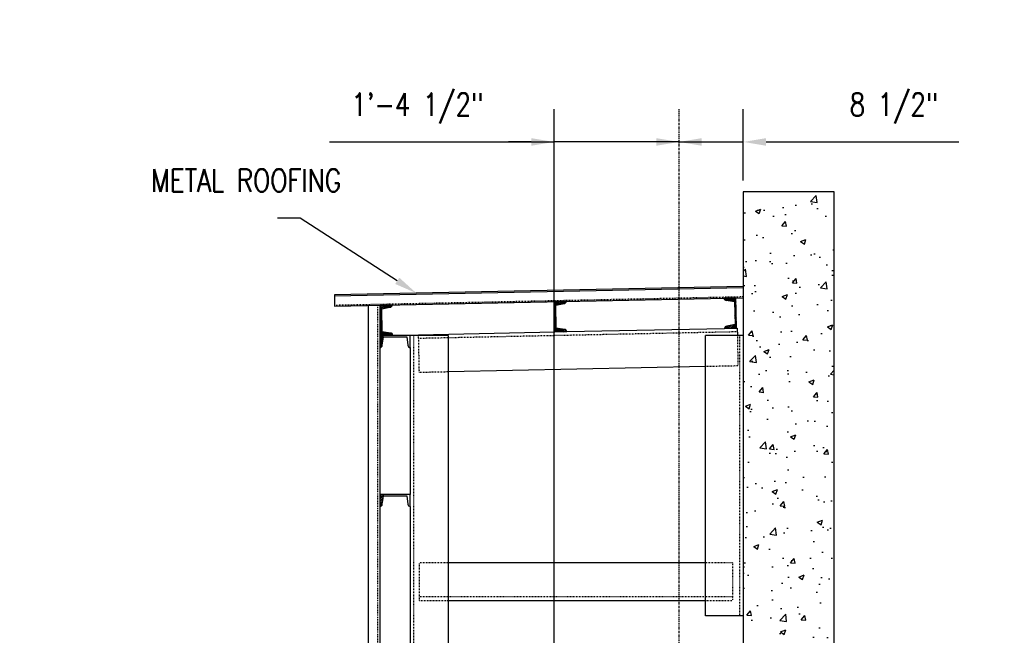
# Model space of a CAD drawing. Header units: inches. Extents: x 514 to 3028, y 69 to 495.
# Tile 19 of 25: x 1833 to 1963, y 183 to 265. Entities that reach past the tile are written whole.
import ezdxf
from ezdxf import colors
from ezdxf.entities.mleader import LeaderData, LeaderLine
from ezdxf.math import Vec2, Vec3

# ---------------------------------------------------------------- set-up
doc = ezdxf.new("R2010")
doc.units = ezdxf.units.IN
doc.header["$MEASUREMENT"] = 0
for name, pattern in [('014200-907 MS2 Medium Dash', [0.109898, 0.068898, -0.041]), ('Center 1_4_', [0.53125, 0.25, -0.09375, 0.09375, -0.09375]), ('Dash', [0.25, 0.125, -0.125]), ('Dash - 1_16_', [0.1875, 0.125, -0.0625]), ('Hidden 3_32_', [0.140625, 0.09375, -0.046875])]:
    doc.linetypes.add(name, pattern=pattern)
for name, color, linetype in [('A-FLOR', 192, 'Continuous'), ('A-WALL-PATT', 8, 'Continuous'), ('S-ANNO-DIMS', 1, 'Continuous'), ('S-ANNO-NOTE', 2, 'Continuous'), ('S-BEAM', 10, 'Continuous'), ('S-BEAM-HDLN', 1, 'Dash'), ('S-COLS', 2, 'Continuous'), ('S-DETL', 90, 'Continuous'), ('S-DETL-CNTR', 1, 'Center 1_4_'), ('S-DETL-PATT', 8, 'Continuous'), ('S-DETL-THIN', 1, 'Continuous')]:
    doc.layers.add(name, color=color, linetype=linetype)
doc.layers.add('A-FLOR-OVHD', color=9, linetype='014200-907 MS2 Medium Dash', true_color=0x808080)
doc.styles.add('Annotative', font='romans.shx', dxfattribs={"width": 0.8, "height": 0.125})
doc.dimstyles.new('Annotative', dxfattribs={"dimscale": 0, "dimtxt": 0.125, "dimasz": 0.125, "dimexe": 0.18, "dimexo": 0.0625, "dimgap": 0.09, "dimtad": 1, "dimdec": 3, "dimzin": 3, "dimdsep": 46, "dimlunit": 4, "dimtxsty": 'Annotative', "dimcen": 0.09, "dimclrt": 2, "dimazin": 2, "dimtfac": 1, "dimtdec": 3, "dimtmove": 0, "dimatfit": 0, "dimfxl": 1, "dimtfill": 1, "dimfrac": 2, "dimtolj": 1, "dimtzin": 0, "dimarcsym": 0})
pattern_1 = [(45, (4.11962, 0), (-0.176776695, 0.176776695), []), (45, (4.11962, 0.125), (-0.176776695, 0.176776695), [])]

# ---------------------------------------------------------------- blocks, each defined once
blk = doc.blocks.new('051200_Column-L-Angle - L5X5X1_2-1698497-DOOR RAIL SUPPORT 1')
at = {"layer": 'S-COLS'}
for p, q in [((828.21, 186), (828.21, 223)), ((833.21, 223), (828.21, 223)), ((833.21, 186), (828.21, 186))]:
    blk.add_line(p, q, dxfattribs=at)
at = {"layer": 'S-COLS', "linetype": 'Hidden 3_32_'}
blk.add_line((832.71, 223), (832.71, 186), dxfattribs=at)
blk = doc.blocks.new('051200_StructuralFraming-C-Channel - C4X5_4-1771584-DOOR RAIL SUPPORT 1')
at = {"lineweight": -3}
for p, q in [((832.23, 227.98), (830.65, 227.95)), ((830.95, 227.66), (830.95, 227.66)), ((830.95, 227.66), (832.06, 227.5)), ((832.31, 223.98), (832.23, 227.98)), ((832.23, 227.98), (832.23, 227.98)), ((832.06, 227.5), (832.12, 224.45)), ((830.73, 223.95), (832.31, 223.98)), ((832.12, 224.45), (831.02, 224.25)), ((832.32, 223.98), (832.31, 223.98))]:
    blk.add_line(p, q, dxfattribs=at)
for centre, start, end in [((830.95, 227.95), 181.19, 271.19), ((831.03, 223.95), 91.19, 181.19)]:
    blk.add_arc(centre, 0.296, start, end, dxfattribs=at)
blk = doc.blocks.new('051200_StructuralFraming-C-Channel - C4X5_4-V27-DOOR RAIL SUPPORT 1')
at = {"lineweight": -3}
for p, q in [((785.21, 223), (785.21, 221.42)), ((789.21, 223), (785.21, 223)), ((785.5, 221.72), (785.68, 222.82)), ((785.68, 222.82), (788.74, 222.82)), ((788.74, 222.82), (788.91, 221.72)), ((789.21, 221.42), (789.21, 223))]:
    blk.add_line(p, q, dxfattribs=at)
for centre, start, end in [((785.21, 221.72), 270, 0), ((789.21, 221.72), 180, 270)]:
    blk.add_arc(centre, 0.296, start, end, dxfattribs=at)
blk = doc.blocks.new('051200_StructuralFraming-C-Channel - C4X5_4-1771553-DOOR RAIL SUPPORT 1')
at = {"lineweight": -3}
for p, q in [((786.82, 227.04), (785.24, 227.01)), ((785.24, 227.01), (785.32, 223.01)), ((785.44, 226.55), (786.53, 226.74)), ((785.5, 223.49), (785.44, 226.55)), ((785.32, 223.01), (786.9, 223.05)), ((786.6, 223.34), (785.5, 223.49))]:
    blk.add_line(p, q, dxfattribs=at)
for centre, start, end in [((786.53, 227.04), 271.19, 1.19), ((786.61, 223.04), 1.19, 91.19)]:
    blk.add_arc(centre, 0.296, start, end, dxfattribs=at)
blk = doc.blocks.new('051200_StructuralFraming-C-Channel - C4X5_4-V28-DOOR RAIL SUPPORT 1')
at = {"lineweight": -3}
for p, q in [((809.82, 227.52), (808.24, 227.49)), ((808.24, 227.49), (808.32, 223.49)), ((808.43, 227.02), (809.53, 227.22)), ((808.49, 223.96), (808.43, 227.02)), ((809.6, 223.81), (808.49, 223.96)), ((808.32, 223.49), (809.9, 223.52))]:
    blk.add_line(p, q, dxfattribs=at)
for centre, start, end in [((809.52, 227.52), 271.19, 1.19), ((809.6, 223.52), 1.19, 91.19)]:
    blk.add_arc(centre, 0.296, start, end, dxfattribs=at)
blk = doc.blocks.new('_Dot')
at = {"color": 0, "linetype": 'ByBlock', "lineweight": -2}
blk.add_line((-0.5, 0), (-1, 0), dxfattribs=at)
at = {"color": 0, "linetype": 'ByBlock', "const_width": 0.5}
blk.add_lwpolyline([(-0.25, 0, 1), (0.25, 0, 1)], format="xyb", close=True, dxfattribs=at)
blk = doc.blocks.new('*D193')
at = {"layer": 'Defpoints', "color": 0, "transparency": 16777216}
for p in [(1919.65, 248.58), (1928.14, 242), (1919.65, 183.42)]:
    blk.add_point(p, dxfattribs=at)
at = {"layer": 'S-ANNO-DIMS', "color": 0, "lineweight": -2, "transparency": 16777216}
for p, q in [((1928.14, 243.5), (1928.14, 252.9)), ((1916.65, 248.58), (1913.65, 248.58)), ((1919.65, 248.58), (1928.14, 248.58)), ((1931.14, 248.58), (1956.6, 248.58))]:
    blk.add_line(p, q, dxfattribs=at)
at = {"layer": 'S-ANNO-DIMS', "color": 0, "transparency": 16777216}
for points in [[(1916.65, 249.08), (1916.65, 248.08), (1919.65, 248.58)], [(1931.14, 249.08), (1931.14, 248.08), (1928.14, 248.58)]]:
    blk.add_solid(points, dxfattribs=at)
at = {"layer": 'S-ANNO-DIMS', "color": 2, "transparency": 16777216, "insert": (1948.04, 253.03), "char_height": 3, "attachment_point": 5, "style": 'Annotative', "bg_fill": 3, "box_fill_scale": 1.25, "bg_fill_color": 256, "bg_fill_true_color": 13158600, "bg_fill_transparency": 0}
blk.add_mtext('\\A1;8 1/2"', dxfattribs=at)
blk = doc.blocks.new('*D194')
at = {"layer": 'Defpoints', "color": 0, "transparency": 16777216}
for p in [(1903.14, 248.58), (1919.65, 183.42), (1903.14, 180.5)]:
    blk.add_point(p, dxfattribs=at)
at = {"layer": 'S-ANNO-DIMS', "color": 0, "lineweight": -2, "transparency": 16777216}
for p, q in [((1903.14, 182), (1903.14, 252.9)), ((1873.5, 248.58), (1903.14, 248.58)), ((1900.14, 248.58), (1897.14, 248.58)), ((1919.65, 248.58), (1903.14, 248.58)), ((1919.65, 248.58), (1903.14, 248.58)), ((1922.65, 248.58), (1925.65, 248.58))]:
    blk.add_line(p, q, dxfattribs=at)
at = {"layer": 'S-ANNO-DIMS', "color": 0, "transparency": 16777216}
for points in [[(1900.14, 249.08), (1900.14, 248.08), (1903.14, 248.58)], [(1922.65, 249.08), (1922.65, 248.08), (1919.65, 248.58)]]:
    blk.add_solid(points, dxfattribs=at)
at = {"layer": 'S-ANNO-DIMS', "color": 2, "transparency": 16777216, "insert": (1885.09, 253.03), "char_height": 3, "attachment_point": 5, "style": 'Annotative', "bg_fill": 3, "box_fill_scale": 1.25, "bg_fill_color": 256, "bg_fill_true_color": 13158600, "bg_fill_transparency": 0}
blk.add_mtext('\\A1;1\'-4 1/2"', dxfattribs=at)
blk = doc.blocks.new('051200_StructuralFraming-C-Channel - C4X5_4-V15-DOOR RAIL SUPPORT 2')
at = {"lineweight": -3}
for p, q in [((753.71, 202), (753.71, 200.42)), ((757.71, 202), (753.71, 202)), ((754, 200.72), (754.18, 201.82)), ((754.18, 201.82), (757.24, 201.82)), ((757.24, 201.82), (757.41, 200.72)), ((757.71, 200.42), (757.71, 202))]:
    blk.add_line(p, q, dxfattribs=at)
for centre, start, end in [((753.71, 200.72), 270, 0), ((757.71, 200.72), 180, 270)]:
    blk.add_arc(centre, 0.296, start, end, dxfattribs=at)

msp = doc.modelspace()

# ---------------------------------------------------------------- hatches: boundary and pattern name
at = {"layer": 'A-WALL-PATT', "lineweight": -3}
h = msp.add_hatch(dxfattribs=at)
h.set_pattern_fill('AR-CONC', color=8, style=0)
h.set_pattern_definition([(50, (1094.9367, 0), (7.1726, -0.62752), [0.75, -8.25]), (355, (1094.937, 0), (-1.387513, 7.52192), [0.6, -6.6]), (100.4514, (1095.5344, -0.052), (5.78509, 6.8944), [0.6374, -7.01142]), (46.1842, (1094.937, 2), (10.67241, -1.65519), [1.125, -12.375]), (96.6356, (1095.826, 1.862), (9.34662, 9.74119), [0.9561, -10.51714]), (351.1842, (1094.937, 2), (9.34662, 9.74119), [0.9, -9.9]), (21, (1095.9367, 1.5), (5.96907, -4.02619), [0.75, -8.25]), (326, (1095.937, 1.5), (2.433153, 7.2515), [0.6, -6.6]), (71.4514, (1096.434, 1.1645), (8.402224, 3.22531), [0.6374, -7.01142]), (37.5, (1094.9367, 0), (0.1215986, 3.3289385), [0, -6.52, 0, -6.7, 0, -6.625]), (7.5, (1094.9367, 0), (2.630695, 3.944117), [0, -3.82, 0, -6.37, 0, -2.525]), (327.5, (1092.7067, 0), (5.338224, -0.225549), [0, -2.5, 0, -7.8, 0, -10.35]), (317.5, (1091.7067, 0), (5.831862, 1.00105), [0, -3.25, 0, -5.18, 0, -7.35])])
h.paths.add_polyline_path([(1928.1426, 122.648), (1928.6494, 124.1684), (1929.1494, 122.6684), (1940.1426, 122.6684), (1940.1426, 242), (1928.1426, 242), (1928.1426, 122.6684)])
at = {"layer": 'S-DETL-PATT'}
h = msp.add_hatch(dxfattribs=at)
h.set_pattern_fill('STEEL', color=256, scale=2)
h.set_pattern_definition(pattern_1)
h.paths.add_polyline_path([(1927.1676, 227.9789), (1925.5879, 227.946, 0.41421356), (1925.89, 227.6563), (1926.9934, 227.5049), (1927.0569, 224.446), (1925.9608, 224.249, 0.40513886), (1925.6709, 223.9561), (1925.6725, 223.9561), (1927.2504, 223.9889)])
h = msp.add_hatch(dxfattribs=at)
h.set_pattern_fill('STEEL', color=256, scale=2)
h.set_pattern_definition(pattern_1)
h.paths.add_polyline_path([(1881.4683, 226.7425, 0.40591675), (1881.7581, 227.0362), (1880.1786, 227.0033), (1880.2615, 223.0126), (1881.8411, 223.0454, 0.41421356), (1881.539, 223.3352), (1880.4357, 223.4866), (1880.3721, 226.5455)])
h = msp.add_hatch(dxfattribs=at)
h.set_pattern_fill('STEEL', color=256, scale=2)
h.set_pattern_definition(pattern_1)
h.paths.add_polyline_path([(1904.4633, 227.2201, 0.40591675), (1904.7531, 227.5138), (1903.1736, 227.481), (1903.2565, 223.4903), (1904.8362, 223.5231, 0.41421356), (1904.5341, 223.8129), (1903.4307, 223.9642), (1903.3672, 227.0231)])
h = msp.add_hatch(dxfattribs=at)
h.set_pattern_fill('STEEL', color=256, scale=2)
h.set_pattern_definition(pattern_1)
h.paths.add_polyline_path([(1880.1426, 221.42, 0.41421356), (1880.4386, 221.716), (1880.642, 223), (1880.1426, 223)])

# ---------------------------------------------------------------- linework, layer by layer
at = {"layer": 'A-FLOR', "lineweight": -3}
for p, q in [((1928.1426, 229.5), (1874.1426, 228.3783)), ((1874.1426, 228.3783), (1874.1426, 226.878)), ((1874.1426, 226.878), (1928.1426, 227.9997))]:
    msp.add_line(p, q, dxfattribs=at)
at = {"layer": 'A-FLOR-OVHD', "lineweight": -3}
msp.add_line((1874.1426, 227.028), (1928.1426, 228.1497), dxfattribs=at)
at = {"layer": 'S-BEAM', "lineweight": -3}
for p, q in [((1940.1426, 242), (1928.1426, 242)), ((1928.1426, 242), (1928.1426, 122.648)), ((1940.1426, 122.6684), (1940.1426, 242))]:
    msp.add_line(p, q, dxfattribs=at)
at = {"layer": 'S-BEAM'}
for p, q in [((1904.8362, 223.5232), (1925.6725, 223.9561)), ((1927.2504, 223.9889), (1927.3309, 223.9906)), ((1927.3309, 223.9906), (1927.3515, 223)), ((1885.2503, 223.1163), (1903.2546, 223.4904)), ((1885.2527, 223), (1885.2503, 223.1163)), ((1923.1426, 218.9025), (1889.1426, 218.1961)), ((1923.1426, 193), (1889.1426, 193)), ((1889.1426, 188), (1923.1426, 188))]:
    msp.add_line(p, q, dxfattribs=at)
at = {"layer": 'S-BEAM', "linetype": 'Hidden 3_32_'}
for p, q in [((1885.3541, 218.1173), (1885.2527, 222.998)), ((1889.1407, 222.697), (1885.2606, 222.6164)), ((1927.3413, 223.4907), (1889.1426, 222.697)), ((1927.3515, 222.998), (1927.4348, 218.9917)), ((1927.4348, 218.9917), (1923.1446, 218.9025)), ((1885.3538, 218.1344), (1885.3541, 218.1173)), ((1889.1407, 218.196), (1885.3541, 218.1173)), ((1885.3698, 188), (1885.3698, 193)), ((1885.3698, 193), (1885.3698, 192.983)), ((1889.1407, 193), (1885.3698, 193)), ((1926.7342, 193), (1923.1446, 193)), ((1926.7342, 192.983), (1926.7342, 193)), ((1926.7342, 193), (1926.7342, 188)), ((1889.1407, 188.5), (1885.3698, 188.5)), ((1885.3698, 188), (1889.1407, 188)), ((1923.1426, 188.5), (1889.1426, 188.5)), ((1926.7342, 188.5), (1923.1446, 188.5)), ((1923.1446, 188), (1926.7342, 188))]:
    msp.add_line(p, q, dxfattribs=at)
at = {"layer": 'S-BEAM-HDLN'}
for p, q in [((1925.6766, 223.9562), (1927.2485, 223.9889)), ((1927.4348, 218.9917), (1927.4344, 219.0087))]:
    msp.add_line(p, q, dxfattribs=at)
at = {"layer": 'S-COLS'}
for p, q in [((1889.1426, 223), (1884.1426, 223)), ((1889.1426, 223), (1889.1426, 132)), ((1884.1426, 221.42), (1884.1426, 202)), ((1884.1426, 200.42), (1884.1426, 132))]:
    msp.add_line(p, q, dxfattribs=at)
at = {"layer": 'S-COLS', "linetype": 'Hidden 3_32_'}
msp.add_line((1884.6426, 132), (1884.6426, 223), dxfattribs=at)
at = {"layer": 'S-DETL', "lineweight": -3}
for p, q in [((1878.6426, 132), (1878.6426, 226.9714)), ((1880.1426, 227.0026), (1880.1426, 132))]:
    msp.add_line(p, q, dxfattribs=at)
at = {"layer": 'S-DETL', "linetype": 'Dash - 1_16_', "lineweight": -3}
msp.add_line((1879.8186, 226.9959), (1879.8186, 132), dxfattribs=at)
at = {"layer": 'S-DETL-CNTR', "lineweight": -3}
msp.add_line((1919.6494, 122.6684), (1919.6494, 252.9008), dxfattribs=at)
at = {"layer": 'S-DETL-THIN', "lineweight": -3}
msp.add_line((1874.1426, 228.2283), (1928.1426, 229.35), dxfattribs=at)

# ---------------------------------------------------------------- block references
at = {"layer": 'S-COLS', "lineweight": -3}
msp.add_blockref('051200_Column-L-Angle - L5X5X1_2-1698497-DOOR RAIL SUPPORT 1', (1094.9367, 0), dxfattribs=at)
at = {"layer": 'S-DETL-THIN', "lineweight": -3}
for name in ['051200_StructuralFraming-C-Channel - C4X5_4-1771584-DOOR RAIL SUPPORT 1', '051200_StructuralFraming-C-Channel - C4X5_4-1771553-DOOR RAIL SUPPORT 1', '051200_StructuralFraming-C-Channel - C4X5_4-V28-DOOR RAIL SUPPORT 1', '051200_StructuralFraming-C-Channel - C4X5_4-V27-DOOR RAIL SUPPORT 1']:
    msp.add_blockref(name, (1094.9367, 0), dxfattribs=at)

# ---------------------------------------------------------------- leaders
at = {"layer": 'S-ANNO-NOTE', "lineweight": -3}
ml = msp.add_multileader_mtext('Standard', dxfattribs=at)
ml.set_content('EL. 19\'-0" ', color=256, style='Annotative')
ml.set_leader_properties(color=1, linetype='ByLayer', lineweight=-1)
ml.set_arrow_properties(name='DOT')
ml.build(insert=Vec2(0, 0))
ml.multileader.update_dxf_attribs({"text_right_attachment_type": 3, "dogleg_length": 0.36, "arrow_head_size": 1.5, "scale": 24})
ctx = ml.context
ctx.base_point, ctx.scale, ctx.char_height, ctx.arrow_head_size, ctx.landing_gap_size, ctx.plane_origin = Vec3(1412.5161, 263.0712), 24, 3, 1.5, 2.16, Vec3(1378.5441, 256.5422)
ctx.right_attachment = 3
notes = []
notes.append((ctx, [(1, (1, 1, 0), (1406.9665, 263.0712), (1, 0), 5.5496, [(0, [(1381.0454, 228.1497)], 0, [])])]))
ctx.mtext.insert, ctx.mtext.width, ctx.mtext.flow_direction = Vec3(1414.6761, 264.5712), 21.927101, 5
ml = msp.add_multileader_mtext('Standard', dxfattribs=at)
ml.set_content('\\A1;L3X3X1/4 CLOSURE ANGLE. SLOPES WITH METAL ROOFING.', color=256, style='Annotative')
ml.set_leader_properties(color=1, linetype='ByLayer', lineweight=-1)
ml.build(insert=Vec2(0, 0))
ml.multileader.update_dxf_attribs({"text_right_attachment_type": 3, "dogleg_length": 0.125, "arrow_head_size": 3, "scale": 24})
ctx = ml.context
ctx.base_point, ctx.scale, ctx.char_height, ctx.arrow_head_size, ctx.landing_gap_size, ctx.plane_origin = Vec3(2158.9406, 255.7569), 24, 3, 3, 2.16, Vec3(2298.1512, 228.5527)
ctx.right_attachment, ctx.text_align_type = 3, 2
notes.append((ctx, [(0, (1, 1, 0), (2196.3177, 240.1855), (-1, 0), 3, [(0, [(2218.5816, 225.081)], 0, [])])]))
ctx.mtext.insert, ctx.mtext.width, ctx.mtext.alignment, ctx.mtext.flow_direction = Vec3(2191.1577, 257.2569), 32.92579, 3, 5
ml = msp.add_multileader_mtext('Standard', dxfattribs=at)
ml.set_content('C4x5.4 TYP PURLIN', color=256, style='Annotative')
ml.set_leader_properties(color=1, linetype='ByLayer', lineweight=-1)
ml.build(insert=Vec2(0, 0))
ml.multileader.update_dxf_attribs({"text_right_attachment_type": 3, "dogleg_length": 0.125, "arrow_head_size": 3, "scale": 24})
ctx = ml.context
ctx.base_point, ctx.scale, ctx.char_height, ctx.arrow_head_size, ctx.landing_gap_size, ctx.plane_origin = Vec3(1284.9348, 252.2727), 24, 3, 3, 2.16, Vec3(1322.3957, 231.9412)
ctx.right_attachment = 3
notes.append((ctx, [(0, (1, 1, 0), (1312.5977, 247.2727), (-1, 0), 3, [(0, [(1329.506, 228.4294)], 0, [])])]))
ctx.mtext.insert, ctx.mtext.width, ctx.mtext.flow_direction = Vec3(1287.0948, 253.7727), 27.100995, 5
ml = msp.add_multileader_mtext('Standard', dxfattribs=at)
ml.set_content('METAL ROOFING', color=256, style='Annotative')
ml.set_leader_properties(color=1, linetype='ByLayer', lineweight=-1)
ml.build(insert=Vec2(0, 0))
ml.multileader.update_dxf_attribs({"text_right_attachment_type": 3, "dogleg_length": 0.125, "arrow_head_size": 3, "scale": 24})
ctx = ml.context
ctx.base_point, ctx.scale, ctx.char_height, ctx.arrow_head_size, ctx.landing_gap_size, ctx.plane_origin = Vec3(1665.0807, 252.6338), 24, 3, 3, 2.16, Vec3(1695.0835, 227.2566)
ctx.right_attachment = 3
notes.append((ctx, [(0, (1, 1, 0), (1686.915, 247.6338), (-1, 0), 3, [(0, [(1695.0835, 227.2566)], 0, [])])]))
ctx.mtext.insert, ctx.mtext.width, ctx.mtext.flow_direction = Vec3(1667.2407, 254.1338), 18.609717, 5
ml = msp.add_multileader_mtext('Standard', dxfattribs=at)
ml.set_content('METAL ROOFING', color=256, style='Annotative')
ml.set_leader_properties(color=1, linetype='ByLayer', lineweight=-1)
ml.build(insert=Vec2(0, 0))
ml.multileader.update_dxf_attribs({"text_right_attachment_type": 3, "dogleg_length": 0.125, "arrow_head_size": 3, "scale": 24})
ctx = ml.context
ctx.base_point, ctx.scale, ctx.char_height, ctx.arrow_head_size, ctx.landing_gap_size, ctx.plane_origin = Vec3(1455.4588, 247.8176), 24, 3, 3, 2.16, Vec3(1492.6445, 222.4404)
ctx.right_attachment = 3
notes.append((ctx, [(0, (1, 1, 0), (1477.2931, 242.8176), (-1, 0), 3, [(0, [(1492.6445, 222.4404)], 0, [])])]))
ctx.mtext.insert, ctx.mtext.width, ctx.mtext.flow_direction = Vec3(1457.6188, 249.3176), 26.021684, 5
ml = msp.add_multileader_mtext('Standard', dxfattribs=at)
ml.set_content('METAL ROOFING', color=256, style='Annotative')
ml.set_leader_properties(color=1, linetype='ByLayer', lineweight=-1)
ml.build(insert=Vec2(0, 0))
ml.multileader.update_dxf_attribs({"text_right_attachment_type": 3, "dogleg_length": 0.125, "arrow_head_size": 3, "scale": 24})
ctx = ml.context
ctx.base_point, ctx.scale, ctx.char_height, ctx.arrow_head_size, ctx.landing_gap_size, ctx.plane_origin = Vec3(1847.7704, 243.504), 24, 3, 3, 2.16, Vec3(1899.1038, 218.1267)
ctx.right_attachment = 3
notes.append((ctx, [(0, (1, 1, 0), (1869.6047, 238.504), (-1, 0), 3, [(0, [(1884.9594, 228.603)], 0, [])])]))
ctx.mtext.insert, ctx.mtext.width, ctx.mtext.flow_direction = Vec3(1849.9304, 245.004), 18.609717, 5
ml = msp.add_multileader_mtext('Standard', dxfattribs=at)
ml.set_content('\\A1;EL. +18-11"', color=256, style='Annotative')
ml.set_leader_properties(color=1, lineweight=-1)
ml.set_arrow_properties(name='DOT')
ml.build(insert=Vec2(0, 0))
ml.multileader.update_dxf_attribs({"text_right_attachment_type": 3, "dogleg_length": 0.36, "arrow_head_size": 0.75, "scale": 24})
ctx = ml.context
ctx.base_point, ctx.scale, ctx.char_height, ctx.arrow_head_size, ctx.landing_gap_size, ctx.plane_origin = Vec3(2146.5098, 227.5499), 24, 3, 0.75, 2.16, Vec3(2130.6971, 257.7309)
ctx.right_attachment, ctx.text_align_type = 3, 2
notes.append((ctx, [(0, (1, 1, 0), (2199.171, 226.9784), (-1, 0), 24.684, [(0, [(2211.6525, 226.9784)], 0, [])])]))
ctx.mtext.insert, ctx.mtext.width, ctx.mtext.alignment, ctx.mtext.flow_direction = Vec3(2172.3269, 229.0499), 36.262255, 3, 5
for ctx, leaders in notes:
    for number, flags, end, landing, length, lines in leaders:
        leader = LeaderData()
        leader.index, (leader.has_last_leader_line, leader.has_dogleg_vector, leader.attachment_direction) = number, flags
        leader.last_leader_point, leader.dogleg_vector, leader.dogleg_length = Vec3(end), Vec3(landing), length
        for number, points, colour, breaks in lines:
            line = LeaderLine()
            line.index, line.vertices, line.color, line.breaks = number, Vec3.list(points), colors.encode_raw_color(colour), breaks
            leader.lines.append(line)
        ctx.leaders.append(leader)

# ---------------------------------------------------------------- next in the draw order: dimensions: what is measured, and where the dimension line sits
at = {"layer": 'S-ANNO-DIMS'}
dim = msp.add_linear_dim(base=(1919.6494, 248.5808), p1=(1928.1426, 242), p2=(1919.6494, 183.42), dimstyle='Annotative', override={"dimpost": '\\X', "dimse2": 1}, dxfattribs=at)
dim.commit()
dim.dimension.update_dxf_attribs({"geometry": '*D193', "text_midpoint": (1948.0421, 248.5808), "dimtype": 160})

# ---------------------------------------------------------------- next in the draw order: dimensions: what is measured, and where the dimension line sits
dim = msp.add_linear_dim(base=(1903.1426, 248.5808), p1=(1919.6494, 183.42), p2=(1903.1426, 180.5), dimstyle='Annotative', override={"dimpost": '\\X', "dimse1": 1, "dimse2": 0}, dxfattribs=at)
dim.commit()
dim.dimension.update_dxf_attribs({"geometry": '*D194', "text_midpoint": (1885.091, 248.5808), "dimtype": 160})

# ---------------------------------------------------------------- next in the draw order: hatches: boundary and pattern name
at = {"layer": 'S-DETL-PATT'}
h = msp.add_hatch(dxfattribs=at)
h.set_pattern_fill('STEEL', color=256, scale=2)
h.set_pattern_definition([(45, (199.14528, 0), (-0.176776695, 0.176776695), []), (45, (199.14528, 0.125), (-0.176776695, 0.176776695), [])])
h.paths.add_polyline_path([(1880.1426, 200.42, 0.41421356), (1880.4386, 200.716), (1880.642, 202), (1880.1426, 202)])

# ---------------------------------------------------------------- next in the draw order: block references
at = {"layer": 'S-DETL-THIN', "lineweight": -3}
msp.add_blockref('051200_StructuralFraming-C-Channel - C4X5_4-V15-DOOR RAIL SUPPORT 2', (1126.4367, 0), dxfattribs=at)

doc.saveas('drawing.dxf')
